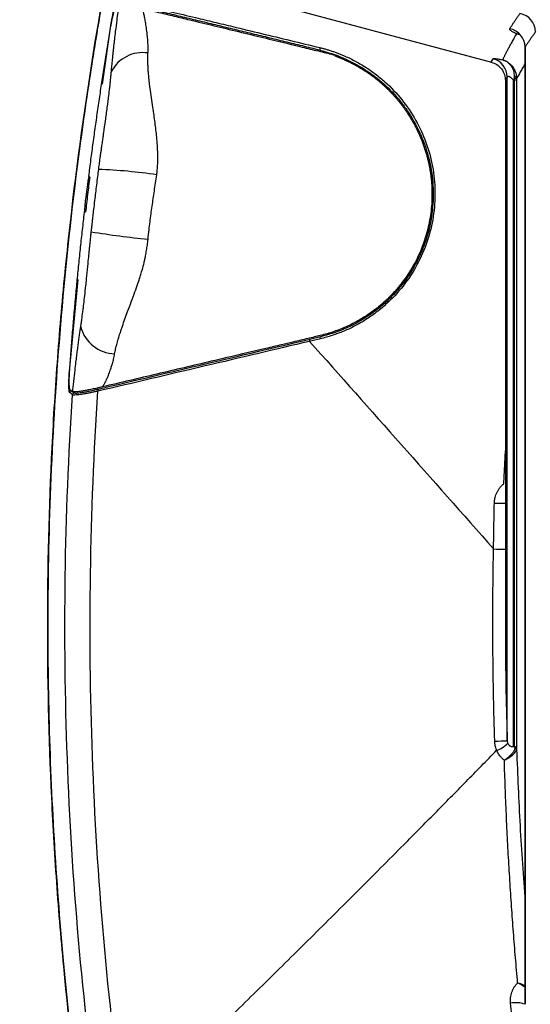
# Model space of a CAD drawing. Header units: millimetres. Extents: x 25 to 1092, y 25 to 838.
# Tile 4 of 50: x 132 to 189, y 260 to 369. Entities that reach past the tile are written whole.
import ezdxf

# ---------------------------------------------------------------- set-up
doc = ezdxf.new("R2010")
doc.units = ezdxf.units.MM
doc.header["$LTSCALE"] = 4
doc.layers.add('DIMENSIONS', color=140, linetype='Continuous', lineweight=25)
doc.styles.add('SLDTEXTSTYLE0', font='TXT', dxfattribs={"width": 0.7})
doc.dimstyles.new('SLDDIMSTYLE0', dxfattribs={"dimtxt": 8.632031, "dimasz": 13.208, "dimexe": 0, "dimexo": 0.0625, "dimgap": 2.158008, "dimtad": 0, "dimtih": 1, "dimtoh": 1, "dimrnd": 1e-09, "dimzin": 12, "dimdsep": 46, "dimtxsty": 'SLDTEXTSTYLE0', "dimsah": 1, "dimcen": 0.09, "dimadec": 0, "dimazin": 3, "dimtfac": 1, "dimtofl": 0, "dimtmove": 0, "dimatfit": 3, "dimfxl": 0, "dimfrac": 2, "dimtolj": 1, "dimtzin": 12, "dimarcsym": 0})

# ---------------------------------------------------------------- blocks, each defined once
blk = doc.blocks.new('_D')
at = {"layer": 'DIMENSIONS'}
for p, q in [((228.25, 452.15), (89, 452.15)), ((101.7, 452.15), (101.7, 348.58)), ((88.87, 332.93), (85.97, 332.93)), ((85.97, 332.93), (85.97, 319.21)), ((114.52, 332.93), (117.42, 332.93)), ((117.42, 332.93), (117.42, 319.21)), ((85.97, 319.21), (88.87, 319.21)), ((117.42, 319.21), (114.52, 319.21)), ((101.7, 204.29), (101.7, 317.28)), ((228.39, 204.29), (89, 204.29))]:
    blk.add_line(p, q, dxfattribs=at)
for points in [[(101.7, 452.15), (99.66, 438.95), (103.73, 438.95)], [(101.7, 204.29), (103.73, 217.5), (99.66, 217.5)]]:
    blk.add_solid(points, dxfattribs=at)
at = {"layer": 'DIMENSIONS', "char_height": 8.467, "attachment_point": 1, "style": 'SLDTEXTSTYLE0'}
for s, insert in [('247.9', (85.28, 345.77)), ('9.76', (88.87, 330.12))]:
    blk.add_mtext(s, dxfattribs=dict(at, insert=insert))

msp = doc.modelspace()

# ---------------------------------------------------------------- linework, layer by layer
for p, q in [((154.882, 372.411), (184.469, 364.484)), ((141.511, 362.053), (142.486, 368.794)), ((187.28, 367.634), (187.72, 367.497)), ((188.179, 366.235), (188.184, 366.1)), ((188.179, 365.99), (188.179, 260.519)), ((188.183, 260.439), (188.183, 366.168)), ((188.183, 366.168), (188.198, 366.033)), ((184.454, 364.501), (184.643, 364.871)), ((186.005, 362.452), (186.005, 302.642)), ((186.216, 289.51), (186.216, 362.849)), ((186.915, 288.905), (186.915, 362.52)), ((187.006, 362.497), (186.915, 362.52)), ((187.006, 288.908), (187.006, 362.497)), ((187.246, 362.476), (187.246, 288.678)), ((140.114, 351.799), (140.014, 351.879)), ((137.869, 330.326), (138.84, 340.502)), ((137.932, 328.337), (138.232, 328.091)), ((138.387, 327.984), (138.265, 328.084)), ((185.843, 317.949), (186.005, 321.571)), ((186.915, 288.905), (187.006, 288.908))]:
    msp.add_line(p, q)
at = {"flags": 128}
for points in [[(139.65, 347.956), (139.592, 347.932), (139.534, 347.907)], [(138.203, 327.76), (138.047, 327.888), (137.891, 328.016)]]:
    msp.add_lwpolyline(points, dxfattribs=at)
for centre, radius, start, end in [((187.215, 367.785), 2.13, 1.81506, 78.99611), ((186.064, 366.114), 2.12, 1.44894, 78.11731), ((145.954, 361.655), 3.896, 81.28481, 152.30269), ((165.9, 365.937), 0.396, 156.5016, 198.80933), ((184.114, 362.837), 2.102, 0.31774, 75.42804), ((271.141, 340.76), 86.991, 165.26613, 165.5139), ((187.063, 361.778), 0.722, 75.3022, 94.50857), ((187.079, 362.611), 0.281, 55.55941, 104.13317), ((187.064, 362.303), 0.389, 62.02225, 97.65511), ((138.618, 291.602), 61.101, 81.63228, 87.67111), ((156.486, 444.961), 100.516, 260.727, 264.32776), ((142.997, 336.289), 4.011, 194.77968, 268.11355), ((164.629, 333.753), 0.266, 148.76899, 201.04494), ((165.838, 334.04), 0.268, 149.50302, 200.98321), ((138.141, 327.998), 0.251, 105.34118, 175.92207), ((138.454, 327.742), 0.251, 105.34143, 175.95564), ((141.263, 328.246), 0.267, 148.67789, 201.14669), ((185.782, 348.784), 33.002, 268.28574, 270.38639), ((191.056, 633.748), 323.081, 268.8732, 269.10411), ((191.223, 99.202), 190.374, 91.50706, 91.92278), ((184.131, 291.297), 2.951, 288.0651, 316.40969), ((186.811, 288.587), 0.335, 51.59046, 71.79538), ((187.007, 288.669), 0.239, 2.16055, 90.16309), ((187.011, 288.613), 0.236, 2.86207, 88.17326), ((187.015, 288.576), 0.233, 3.20604, 85.91943), ((187.185, 257.725), 2.892, 69.82348, 102.12463)]:
    msp.add_arc(centre, radius, start, end)
for points, knots in [([(142.958, 225.137), (140.395, 238.211), (138.493, 251.37), (136.931, 267.924), (136.659, 271.24), (136.199, 277.883), (136.009, 281.209), (135.567, 291.18), (135.439, 297.828), (135.517, 311.124), (135.723, 317.771), (136.282, 327.741), (136.51, 331.065), (137.047, 337.698), (137.357, 341.009), (139.11, 357.536), (141.163, 370.669), (143.879, 383.713)], [0, 0, 0, 0, 0.25, 0.25, 0.3125, 0.3125, 0.375, 0.375, 0.5, 0.5, 0.625, 0.625, 0.6875, 0.6875, 0.75, 0.75, 1, 1, 1, 1]), ([(143.77, 383.123), (143.457, 381.593), (142.842, 378.58), (142.042, 374.312), (141.375, 370.566), (140.857, 367.499), (140.043, 362.467), (138.596, 352.557), (136.992, 338.141), (135.853, 321.628), (135.413, 306.522), (135.528, 292.217), (136.095, 278.724), (136.926, 267.771), (137.766, 259.389), (138.416, 253.735), (138.985, 249.318), (139.462, 245.874), (139.879, 243.006), (140.42, 239.475), (141.106, 235.28), (141.918, 230.622), (142.541, 227.369), (142.855, 225.73)], [0, 0, 0, 0, 0.0295572, 0.058229, 0.0822396, 0.1015968, 0.1171319, 0.1787677, 0.2912302, 0.3917105, 0.4921326, 0.577332, 0.6625622, 0.7478083, 0.7852991, 0.8220866, 0.8555838, 0.869633, 0.8879138, 0.9104645, 0.9372897, 0.9683971, 1, 1, 1, 1]), ([(142.486, 368.794), (142.494, 368.84), (142.51, 368.932), (142.534, 369.068), (142.559, 369.203), (142.584, 369.336), (142.61, 369.467), (142.653, 369.681), (142.716, 369.967), (142.794, 370.291), (142.869, 370.562), (142.929, 370.747), (142.976, 370.864), (143.012, 370.934), (143.032, 370.953), (143.042, 370.962)], [0, 0, 0, 0, 0.0420067, 0.0836743, 0.1251622, 0.1666319, 0.208245, 0.2501615, 0.375028, 0.4998776, 0.6246397, 0.7495311, 0.8331505, 0.9162053, 1, 1, 1, 1]), ([(142.505, 363.466), (142.514, 363.57), (142.532, 363.781), (142.563, 364.107), (142.595, 364.446), (142.631, 364.799), (142.67, 365.183), (142.714, 365.601), (142.765, 366.065), (142.818, 366.536), (142.888, 367.143), (142.992, 368.01), (143.147, 369.28), (143.273, 370.264), (143.345, 370.823)], [0, 0, 0, 0, 0.0459695, 0.0931895, 0.1416796, 0.1914575, 0.2425399, 0.3023263, 0.3648062, 0.4324007, 0.4942592, 0.6093497, 0.7779336, 1, 1, 1, 1]), ([(142.457, 368.485), (142.465, 368.532), (142.481, 368.626), (142.506, 368.765), (142.532, 368.902), (142.558, 369.036), (142.583, 369.165), (142.609, 369.291), (142.635, 369.412), (142.66, 369.529), (142.685, 369.64), (142.71, 369.746), (142.734, 369.846), (142.766, 369.973), (142.805, 370.119), (142.85, 370.272), (142.894, 370.402), (142.934, 370.502), (142.97, 370.575), (142.99, 370.593), (142.999, 370.603)], [0, 0, 0, 0, 0.044048, 0.0876605, 0.1308395, 0.1735871, 0.2159054, 0.2577967, 0.2992631, 0.340307, 0.3809307, 0.4211369, 0.4609279, 0.5003065, 0.5797782, 0.6607486, 0.7432376, 0.827264, 0.9128459, 1, 1, 1, 1]), ([(145.96, 370.411), (146.546, 370.271), (147.705, 369.994), (149.429, 369.581), (152.367, 368.876), (155.645, 368.086), (159.227, 367.219), (161.645, 366.632), (163.746, 366.12), (165.528, 365.685), (166.669, 365.404), (167.214, 365.27)], [0, 0, 0, 0, 0.0833141, 0.1649372, 0.2448713, 0.5000448, 0.6285456, 0.750078, 0.8404468, 0.9237515, 1, 1, 1, 1]), ([(146.544, 365.506), (146.548, 365.595), (146.557, 365.797), (146.558, 366.112), (146.55, 366.437), (146.53, 366.844), (146.485, 367.401), (146.404, 368.081), (146.299, 368.753), (146.199, 369.318), (146.108, 369.778), (146.033, 370.136), (145.982, 370.338), (145.961, 370.423)], [0, 0, 0, 0, 0.0526451, 0.1200718, 0.1881886, 0.2474372, 0.3647178, 0.5244722, 0.6611685, 0.7774276, 0.8726914, 0.9468652, 1, 1, 1, 1]), ([(146.321, 370.718), (146.827, 370.598), (147.737, 370.38), (149.558, 369.946), (151.556, 369.468), (153.838, 368.921), (156.264, 368.338), (159.078, 367.66), (162.291, 366.883), (164.45, 366.359), (165.537, 366.095)], [0, 0, 0, 0, 0.07947821, 0.14291213, 0.28566609, 0.39246769, 0.50000053, 0.66464311, 0.83129819, 1, 1, 1, 1]), ([(165.525, 365.81), (164.883, 365.967), (163.598, 366.28), (161.672, 366.748), (159.748, 367.215), (157.826, 367.681), (155.905, 368.145), (153.986, 368.608), (152.068, 369.07), (150.152, 369.531), (148.238, 369.99), (146.963, 370.295), (146.326, 370.447)], [0, 0, 0, 0, 0.0998208, 0.1996752, 0.2995656, 0.3994942, 0.4994635, 0.5994757, 0.6995331, 0.7996381, 0.8997929, 1, 1, 1, 1]), ([(186.5, 368.188), (186.554, 368.274), (186.664, 368.447), (186.837, 368.715), (187.019, 368.992), (187.21, 369.278), (187.41, 369.572), (187.551, 369.774), (187.622, 369.876)], [0, 0, 0, 0, 0.1613572, 0.3247797, 0.4903144, 0.6580041, 0.8278876, 1, 1, 1, 1]), ([(140.014, 351.879), (140.092, 352.495), (140.249, 353.727), (140.495, 355.574), (140.749, 357.42), (141.012, 359.266), (141.283, 361.111), (141.563, 362.956), (141.852, 364.8), (142.149, 366.643), (142.354, 367.871), (142.457, 368.485)], [0, 0, 0, 0, 0.1109816, 0.2219899, 0.3330275, 0.4440966, 0.5551998, 0.6663393, 0.7775176, 0.888737, 1, 1, 1, 1]), ([(185.71, 364.749), (185.726, 364.782), (185.758, 364.847), (185.811, 364.954), (185.868, 365.07), (185.93, 365.193), (185.997, 365.325), (186.068, 365.464), (186.144, 365.612), (186.226, 365.768), (186.345, 365.993), (186.512, 366.302), (186.739, 366.711), (186.992, 367.153), (187.183, 367.473), (187.28, 367.634)], [0, 0, 0, 0, 0.0543649, 0.1088886, 0.1636206, 0.2186087, 0.2738984, 0.3295337, 0.3855565, 0.4420064, 0.4989215, 0.6205486, 0.7444361, 0.8708448, 1, 1, 1, 1]), ([(187.28, 367.634), (187.243, 367.648), (187.17, 367.677), (187.068, 367.72), (186.973, 367.763), (186.847, 367.823), (186.708, 367.899), (186.596, 367.978), (186.528, 368.044), (186.493, 368.097), (186.481, 368.145), (186.494, 368.174), (186.5, 368.188)], [0, 0, 0, 0, 0.0667497, 0.1334714, 0.2003664, 0.2676371, 0.4215538, 0.5755741, 0.6826669, 0.7885199, 0.8940042, 1, 1, 1, 1]), ([(187.28, 367.634), (187.306, 367.63), (187.409, 367.616), (187.508, 367.591), (187.582, 367.573)], [0, 0, 0, 0, 0.2521835, 1, 1, 1, 1]), ([(189.344, 367.852), (189.275, 367.756), (189.136, 367.563), (188.934, 367.277), (188.738, 366.994), (188.547, 366.714), (188.361, 366.438), (188.242, 366.258), (188.183, 366.168)], [0, 0, 0, 0, 0.1633917, 0.328099, 0.4941178, 0.6614438, 0.8300726, 1, 1, 1, 1]), ([(147.51, 352.053), (147.522, 352.143), (147.56, 352.418), (147.599, 352.859), (147.625, 353.357), (147.638, 354.013), (147.62, 354.817), (147.539, 356.023), (147.383, 357.426), (147.138, 359.193), (146.882, 360.885), (146.719, 362.087), (146.639, 362.831), (146.601, 363.238), (146.568, 363.694), (146.544, 364.115), (146.529, 364.566), (146.526, 365.043), (146.538, 365.353), (146.544, 365.506)], [0, 0, 0, 0, 0.018659, 0.0568836, 0.0909817, 0.1210002, 0.1916908, 0.2565284, 0.371334, 0.4876184, 0.6381025, 0.7483516, 0.7658508, 0.8145078, 0.846498, 0.8777692, 0.9193233, 0.9601393, 1, 1, 1, 1]), ([(165.525, 365.81), (166.405, 365.596), (167.254, 365.312), (168.892, 364.613), (169.68, 364.199), (170.817, 363.476), (171.187, 363.219), (171.898, 362.68), (172.242, 362.397), (173.234, 361.509), (173.847, 360.866), (174.69, 359.821), (174.959, 359.458), (175.463, 358.716), (175.698, 358.337), (176.357, 357.173), (176.732, 356.363), (177.197, 355.096), (177.335, 354.663), (177.577, 353.787), (177.678, 353.345), (177.928, 352.013), (178.021, 351.113), (178.046, 349.746), (178.035, 349.287), (177.974, 348.363), (177.923, 347.904), (177.715, 346.539), (177.5, 345.646), (177.062, 344.332), (176.896, 343.898), (176.524, 343.038), (176.32, 342.619), (175.66, 341.396), (175.154, 340.625), (174.298, 339.536), (173.994, 339.182), (173.361, 338.507), (173.032, 338.186), (172.014, 337.27), (171.29, 336.723), (170.139, 335.996), (169.744, 335.77), (168.946, 335.355), (168.542, 335.166), (167.312, 334.652), (166.471, 334.379), (165.608, 334.176)], [0, 0, 0, 0, 0.0625, 0.0625, 0.125, 0.125, 0.15625, 0.15625, 0.1875, 0.1875, 0.25, 0.25, 0.28125, 0.28125, 0.3125, 0.3125, 0.375, 0.375, 0.40625, 0.40625, 0.4375, 0.4375, 0.5, 0.5, 0.53125, 0.53125, 0.5625, 0.5625, 0.625, 0.625, 0.65625, 0.65625, 0.6875, 0.6875, 0.75, 0.75, 0.78125, 0.78125, 0.8125, 0.8125, 0.875, 0.875, 0.90625, 0.90625, 0.9375, 0.9375, 1, 1, 1, 1]), ([(165.537, 366.095), (165.663, 366.064), (165.915, 366.001), (166.29, 365.895), (166.663, 365.781), (167.033, 365.658), (167.401, 365.526), (167.766, 365.386), (168.425, 365.114), (169.363, 364.668), (170.54, 363.985), (171.659, 363.207), (173.058, 362.055), (174.624, 360.404), (176.155, 358.147), (177.304, 355.654), (178.031, 352.996), (178.31, 350.225), (178.12, 347.429), (177.453, 344.679), (176.323, 342.078), (174.763, 339.707), (173.158, 337.997), (171.726, 336.815), (170.591, 336.029), (169.398, 335.343), (168.368, 334.86), (167.526, 334.527), (166.889, 334.305), (166.243, 334.108), (165.807, 333.999), (165.589, 333.944)], [0, 0, 0, 0, 0.008913, 0.0178256, 0.0267421, 0.0356669, 0.0446041, 0.0535581, 0.0625332, 0.0936791, 0.1249454, 0.1561889, 0.1875707, 0.2498694, 0.3125038, 0.3747133, 0.4373848, 0.4995332, 0.5622142, 0.6243871, 0.6870851, 0.7493692, 0.8120933, 0.8432214, 0.8745859, 0.9058243, 0.9373404, 0.9529216, 0.9685427, 0.9842276, 1, 1, 1, 1]), ([(167.184, 365.179), (167.31, 365.132), (167.56, 365.04), (167.93, 364.89), (168.293, 364.733), (168.648, 364.569), (168.996, 364.398), (169.336, 364.22), (169.669, 364.037), (169.995, 363.847), (170.312, 363.652), (170.622, 363.451), (170.925, 363.246), (171.219, 363.036), (171.506, 362.822), (171.785, 362.604), (172.057, 362.382), (172.321, 362.157), (172.577, 361.929), (172.825, 361.698), (173.066, 361.464), (173.3, 361.229), (173.526, 360.991), (173.745, 360.752), (173.956, 360.511), (174.16, 360.269), (174.357, 360.026), (174.548, 359.783), (174.731, 359.538), (174.907, 359.294), (175.077, 359.05), (175.24, 358.806), (175.396, 358.562), (175.547, 358.318), (175.691, 358.076), (175.829, 357.834), (175.961, 357.593), (176.087, 357.354), (176.207, 357.116), (176.322, 356.88), (176.432, 356.645), (176.536, 356.412), (176.635, 356.181), (176.729, 355.953), (176.818, 355.726), (176.903, 355.502), (176.982, 355.28), (177.058, 355.061), (177.129, 354.845), (177.196, 354.631), (177.259, 354.42), (177.318, 354.212), (177.373, 354.008), (177.424, 353.806), (177.473, 353.607), (177.517, 353.412), (177.559, 353.22), (177.597, 353.032), (177.633, 352.847), (177.666, 352.665), (177.696, 352.487), (177.723, 352.312), (177.748, 352.141), (177.771, 351.974), (177.791, 351.811), (177.81, 351.651), (177.826, 351.495), (177.84, 351.343), (177.853, 351.195), (177.864, 351.05), (177.874, 350.91), (177.882, 350.773), (177.888, 350.64), (177.894, 350.511), (177.898, 350.386), (177.901, 350.265), (177.909, 349.837), (177.896, 349.101), (177.81, 348.065), (177.659, 347.047), (177.447, 346.053), (177.175, 345.084), (176.848, 344.146), (176.469, 343.24), (176.04, 342.37), (175.566, 341.538), (175.05, 340.746), (174.57, 340.095), (174.139, 339.565), (173.766, 339.138), (173.367, 338.713), (172.941, 338.292), (172.486, 337.875), (172.003, 337.466), (171.49, 337.066), (170.949, 336.678), (170.377, 336.304), (169.777, 335.946), (169.146, 335.607), (168.487, 335.29), (167.799, 334.997), (167.083, 334.732), (166.34, 334.493), (165.832, 334.364), (165.575, 334.299)], [0, 0, 0, 0, 0.0098922, 0.0196931, 0.0294025, 0.0390202, 0.0485461, 0.05798, 0.0673218, 0.0765713, 0.0857283, 0.0947927, 0.1037642, 0.1126429, 0.1214285, 0.1301209, 0.1387198, 0.1472253, 0.1556371, 0.1639551, 0.1721791, 0.1803091, 0.1883448, 0.1962862, 0.2041331, 0.2118854, 0.219543, 0.2271057, 0.2345734, 0.241946, 0.2492234, 0.2564054, 0.263492, 0.2704829, 0.2773782, 0.2841777, 0.2908813, 0.2974889, 0.3040003, 0.3104156, 0.3167345, 0.322957, 0.329083, 0.3351124, 0.3410451, 0.346881, 0.3526201, 0.3582622, 0.3638072, 0.3692552, 0.3746059, 0.3798594, 0.3850155, 0.3900743, 0.3950355, 0.3998993, 0.4046654, 0.4093338, 0.4139046, 0.4183775, 0.4227526, 0.4270299, 0.4312092, 0.4352906, 0.439274, 0.4431593, 0.4469466, 0.4506358, 0.4542269, 0.4577198, 0.4611146, 0.4644113, 0.4676098, 0.4707101, 0.4737123, 0.4766164, 0.4794224, 0.5045575, 0.5293487, 0.5538037, 0.5779308, 0.6017387, 0.625237, 0.6484355, 0.671345, 0.6939766, 0.7163422, 0.7384544, 0.7515125, 0.7649996, 0.778919, 0.7932734, 0.8080652, 0.8232965, 0.8389689, 0.8550837, 0.8716419, 0.8886443, 0.9060914, 0.9239835, 0.9423207, 0.9611027, 0.9803293, 1, 1, 1, 1]), ([(184.449, 364.489), (184.658, 364.412), (185.09, 364.252), (185.599, 363.761), (185.942, 363.142), (185.984, 362.684), (186.005, 362.461)], [0, 0, 0, 0, 0.2433158, 0.4999603, 0.7566255, 1, 1, 1, 1]), ([(184.643, 364.871), (184.645, 364.874), (184.65, 364.879), (184.667, 364.885), (184.693, 364.889), (184.738, 364.891), (184.813, 364.889), (184.937, 364.878), (185.089, 364.858), (185.27, 364.83), (185.475, 364.794), (185.631, 364.764), (185.71, 364.749)], [0, 0, 0, 0, 0.0627973, 0.1254494, 0.1881294, 0.2510099, 0.3759729, 0.5004172, 0.6257274, 0.7497783, 0.8740428, 1, 1, 1, 1]), ([(185.71, 364.749), (185.756, 364.735), (185.847, 364.706), (185.979, 364.651), (186.107, 364.588), (186.23, 364.517), (186.348, 364.437), (186.461, 364.349), (186.568, 364.253), (186.668, 364.151), (186.851, 363.938), (187.045, 363.622), (187.178, 363.234), (187.224, 362.985), (187.235, 362.872), (187.238, 362.843)], [0, 0, 0, 0, 0.056287, 0.1121587, 0.1678246, 0.2234848, 0.279332, 0.335444, 0.3916884, 0.4479123, 0.5039632, 0.7193588, 0.8748907, 0.9685513, 1, 1, 1, 1]), ([(187.01, 362.884), (187.012, 363.11), (186.984, 363.322), (186.868, 363.719), (186.782, 363.899), (186.553, 364.224), (186.411, 364.368), (186.087, 364.6), (185.907, 364.689), (185.71, 364.749)], [0, 0, 0, 0, 0.25, 0.25, 0.5, 0.5, 0.75, 0.75, 1, 1, 1, 1]), ([(188.179, 364.333), (188.119, 364.229), (188.009, 364.04), (187.871, 363.796), (187.743, 363.567), (187.613, 363.332), (187.489, 363.102), (187.385, 362.909), (187.307, 362.762), (187.265, 362.682), (187.246, 362.646)], [0, 0, 0, 0, 0.1434588, 0.2622697, 0.3659176, 0.5042887, 0.6614081, 0.7927435, 0.9055958, 1, 1, 1, 1]), ([(141.101, 352.653), (141.113, 352.742), (141.136, 352.93), (141.175, 353.228), (141.219, 353.557), (141.268, 353.916), (141.322, 354.305), (141.381, 354.725), (141.45, 355.205), (141.524, 355.717), (141.598, 356.234), (141.706, 356.988), (141.86, 358.073), (142.05, 359.462), (142.197, 360.597), (142.293, 361.402), (142.354, 361.938), (142.41, 362.462), (142.461, 362.976), (142.49, 363.301), (142.505, 363.466)], [0, 0, 0, 0, 0.023858, 0.0504466, 0.0797835, 0.1118818, 0.1467513, 0.1843992, 0.2248314, 0.2760257, 0.3224257, 0.3640473, 0.4786788, 0.6128781, 0.7364184, 0.7877262, 0.8394278, 0.8918405, 0.9452688, 1, 1, 1, 1]), ([(186.216, 362.849), (186.17, 362.762), (186.081, 362.598), (186.023, 362.49), (185.998, 362.445), (186.005, 362.462), (186.006, 362.463)], [0, 0, 0, 0, 0.3608782, 0.6905809, 0.989277, 1, 1, 1, 1]), ([(186.915, 362.52), (186.888, 362.546), (186.837, 362.597), (186.758, 362.667), (186.683, 362.729), (186.612, 362.783), (186.546, 362.829), (186.486, 362.866), (186.416, 362.903), (186.34, 362.93), (186.272, 362.933), (186.227, 362.907), (186.219, 362.869), (186.216, 362.849)], [0, 0, 0, 0, 0.0928329, 0.1796853, 0.260808, 0.3365111, 0.407178, 0.4732798, 0.535391, 0.6477192, 0.759145, 0.8749988, 1, 1, 1, 1]), ([(187.01, 362.884), (187.011, 362.851), (187.014, 362.787), (187.013, 362.721), (187.012, 362.688)], [0, 0, 0, 0, 0.5041552, 1, 1, 1, 1]), ([(187.246, 362.646), (187.246, 362.618), (187.246, 362.562), (187.246, 362.504), (187.246, 362.476)], [0, 0, 0, 0, 0.4998749, 1, 1, 1, 1]), ([(140.289, 345.758), (140.301, 345.861), (140.327, 346.093), (140.37, 346.483), (140.423, 346.956), (140.489, 347.541), (140.576, 348.301), (140.676, 349.163), (140.784, 350.069), (140.891, 350.957), (140.997, 351.818), (141.069, 352.392), (141.101, 352.653)], [0, 0, 0, 0, 0.0446254, 0.101166, 0.1696242, 0.2500001, 0.3556673, 0.5000001, 0.6250008, 0.7499978, 0.8864534, 1, 1, 1, 1]), ([(139.548, 347.913), (139.597, 348.481), (139.709, 349.803), (139.917, 351.114), (140.036, 351.861)], [0, 0, 0, 0, 0.4299705, 1, 1, 1, 1]), ([(140.114, 351.799), (140.034, 351.159), (139.875, 349.878), (139.725, 348.597), (139.65, 347.956)], [0, 0, 0, 0, 0.49998807, 1, 1, 1, 1]), ([(146.551, 344.937), (146.589, 345.313), (146.626, 345.651), (146.699, 346.283), (146.736, 346.573), (146.848, 347.446), (146.924, 348.019), (147.043, 348.866), (147.083, 349.146), (147.164, 349.703), (147.206, 349.984), (147.333, 350.844), (147.421, 351.436), (147.51, 352.053)], [0, 0, 0, 0, 0.125, 0.125, 0.25, 0.25, 0.5, 0.5, 0.625, 0.625, 0.75, 0.75, 1, 1, 1, 1]), ([(137.912, 330.595), (137.959, 331.237), (138.053, 332.522), (138.206, 334.447), (138.368, 336.372), (138.539, 338.296), (138.719, 340.22), (138.908, 342.143), (139.107, 344.065), (139.315, 345.986), (139.461, 347.267), (139.534, 347.907)], [0, 0, 0, 0, 0.111087, 0.222174, 0.3332636, 0.4443583, 0.5554608, 0.6665736, 0.7776993, 0.8888406, 1, 1, 1, 1]), ([(139.118, 335.266), (139.13, 335.346), (139.154, 335.505), (139.19, 335.748), (139.226, 335.993), (139.261, 336.24), (139.295, 336.489), (139.328, 336.74), (139.361, 336.993), (139.394, 337.248), (139.426, 337.504), (139.485, 337.99), (139.572, 338.751), (139.658, 339.558), (139.721, 340.158), (139.767, 340.61), (139.823, 341.169), (139.889, 341.838), (139.963, 342.585), (140.037, 343.345), (140.112, 344.089), (140.177, 344.726), (140.235, 345.272), (140.272, 345.606), (140.289, 345.758)], [0, 0, 0, 0, 0.027892, 0.0553608, 0.0824337, 0.1091395, 0.1355078, 0.1615698, 0.1873575, 0.2129042, 0.2382438, 0.2634113, 0.3547617, 0.4538623, 0.4872991, 0.5201357, 0.5782266, 0.6408403, 0.7037766, 0.7832146, 0.8499297, 0.9082867, 0.9583019, 1, 1, 1, 1]), ([(142.865, 332.28), (142.881, 332.373), (142.913, 332.554), (142.97, 332.818), (143.03, 333.068), (143.097, 333.329), (143.174, 333.609), (143.297, 334.029), (143.436, 334.472), (143.592, 334.943), (143.766, 335.46), (144.001, 336.13), (144.326, 337.031), (144.699, 338.025), (145.083, 339.061), (145.41, 339.988), (145.656, 340.72), (145.88, 341.43), (146.05, 342.055), (146.188, 342.648), (146.291, 343.142), (146.389, 343.685), (146.481, 344.301), (146.528, 344.722), (146.551, 344.937)], [0, 0, 0, 0, 0.0250337, 0.0487681, 0.0713378, 0.0928399, 0.1194886, 0.1466517, 0.2053934, 0.2366298, 0.2691149, 0.3378409, 0.4048399, 0.4904196, 0.5772282, 0.6482499, 0.7034548, 0.742829, 0.8065644, 0.8401291, 0.8705685, 0.9120971, 0.9550991, 1, 1, 1, 1]), ([(138.232, 328.091), (138.254, 328.289), (138.297, 328.687), (138.355, 329.215), (138.411, 329.723), (138.482, 330.346), (138.566, 331.078), (138.658, 331.855), (138.742, 332.53), (138.822, 333.162), (138.9, 333.751), (138.975, 334.296), (139.048, 334.8), (139.095, 335.114), (139.118, 335.266)], [0, 0, 0, 0, 0.0802923, 0.1606719, 0.213464, 0.2858415, 0.4129725, 0.5106193, 0.6038085, 0.6922564, 0.7760227, 0.8551776, 0.929804, 1, 1, 1, 1]), ([(141.035, 328.385), (144.988, 329.316), (152.775, 331.15), (160.566, 332.987), (164.402, 333.891)], [0, 0, 0, 0, 0.5076657, 1, 1, 1, 1]), ([(165.575, 334.299), (165.355, 334.246), (164.894, 334.136), (164.171, 333.965), (163.384, 333.778), (162.419, 333.55), (161.133, 333.246), (159.28, 332.809), (156.692, 332.199), (152.686, 331.255), (147.53, 330.04), (143.528, 329.099), (141.527, 328.628)], [0, 0, 0, 0, 0.0271736, 0.0570643, 0.0896737, 0.1250027, 0.1771306, 0.2500006, 0.3562759, 0.4999997, 0.7499988, 1, 1, 1, 1]), ([(164.402, 333.891), (164.603, 333.938), (165.004, 334.033), (165.407, 334.128), (165.608, 334.176)], [0, 0, 0, 0, 0.5001336, 1, 1, 1, 1]), ([(164.381, 333.658), (160.538, 332.751), (152.747, 330.914), (144.96, 329.08), (141.014, 328.15)], [0, 0, 0, 0, 0.4933005, 1, 1, 1, 1]), ([(141.528, 328.614), (141.547, 328.642), (141.59, 328.706), (141.655, 328.818), (141.732, 328.958), (141.819, 329.127), (141.916, 329.325), (142.04, 329.594), (142.202, 329.978), (142.361, 330.398), (142.507, 330.828), (142.632, 331.238), (142.761, 331.729), (142.829, 332.088), (142.865, 332.28)], [0, 0, 0, 0, 0.0251043, 0.0579135, 0.098459, 0.1467869, 0.2029193, 0.2668461, 0.3734581, 0.5221882, 0.6118047, 0.7216946, 0.8513323, 1, 1, 1, 1]), ([(137.932, 328.337), (137.928, 328.341), (137.92, 328.35), (137.909, 328.377), (137.899, 328.413), (137.89, 328.46), (137.882, 328.517), (137.874, 328.584), (137.868, 328.662), (137.863, 328.749), (137.858, 328.845), (137.855, 328.951), (137.853, 329.125), (137.855, 329.394), (137.864, 329.724), (137.877, 330.03), (137.892, 330.303), (137.905, 330.495), (137.912, 330.595)], [0, 0, 0, 0, 0.04454968, 0.08921321, 0.13401659, 0.17898556, 0.2241456, 0.26952185, 0.3151391, 0.36102176, 0.40719379, 0.45367874, 0.50049966, 0.62128531, 0.75005744, 0.82659925, 0.90990488, 1, 1, 1, 1]), ([(137.891, 328.016), (137.887, 328.02), (137.879, 328.028), (137.868, 328.052), (137.859, 328.085), (137.849, 328.127), (137.841, 328.178), (137.829, 328.278), (137.816, 328.456), (137.809, 328.751), (137.811, 329.099), (137.82, 329.443), (137.834, 329.761), (137.849, 330.041), (137.862, 330.231), (137.869, 330.326)], [0, 0, 0, 0, 0.0420073, 0.0836394, 0.1250828, 0.1665265, 0.2081596, 0.2501688, 0.3744492, 0.4997718, 0.6238365, 0.7493691, 0.8325956, 0.9157595, 1, 1, 1, 1]), ([(141.527, 328.628), (141.46, 328.612), (141.327, 328.581), (141.134, 328.537), (140.909, 328.486), (140.651, 328.43), (140.276, 328.352), (139.837, 328.265), (139.36, 328.179), (138.943, 328.114), (138.651, 328.079), (138.463, 328.066), (138.35, 328.065), (138.269, 328.072), (138.244, 328.084), (138.232, 328.091)], [0, 0, 0, 0, 0.041269, 0.0816019, 0.121069, 0.1845986, 0.2506808, 0.3758798, 0.49962, 0.6272564, 0.74933, 0.8157764, 0.8792887, 0.9404714, 1, 1, 1, 1]), ([(141.13, 247.637), (139.305, 260.851), (138.135, 274.2), (137.395, 294.282), (137.318, 300.985), (137.506, 314.384), (137.771, 321.08), (138.203, 327.76)], [0, 0, 0, 0, 0.5, 0.5, 0.75, 0.75, 1, 1, 1, 1]), ([(141.014, 328.15), (140.947, 328.135), (140.814, 328.107), (140.623, 328.066), (140.441, 328.029), (140.269, 327.994), (140.108, 327.963), (139.836, 327.911), (139.479, 327.847), (139.069, 327.784), (138.731, 327.743), (138.495, 327.726), (138.344, 327.726), (138.248, 327.736), (138.218, 327.752), (138.203, 327.76)], [0, 0, 0, 0, 0.0450333, 0.088815, 0.13125, 0.1722517, 0.2117419, 0.2496516, 0.3774722, 0.4992722, 0.6254636, 0.7491056, 0.8324707, 0.9162243, 1, 1, 1, 1]), ([(138.387, 327.984), (138.393, 327.98), (138.406, 327.972), (138.436, 327.963), (138.475, 327.956), (138.523, 327.952), (138.581, 327.951), (138.691, 327.954), (138.886, 327.969), (139.207, 328.012), (139.593, 328.077), (139.983, 328.153), (140.352, 328.23), (140.685, 328.303), (140.918, 328.357), (141.035, 328.385)], [0, 0, 0, 0, 0.0419409, 0.0836891, 0.1253528, 0.1670406, 0.2088612, 0.2509221, 0.3752868, 0.5007638, 0.6248219, 0.7503967, 0.8331344, 0.9160971, 1, 1, 1, 1]), ([(143.923, 247.729), (142.075, 261.034), (140.902, 274.414), (139.923, 301.318), (140.127, 314.746), (141.014, 328.15)], [0, 0, 0, 0, 0.5, 0.5, 1, 1, 1, 1]), ([(184.795, 315.797), (184.797, 315.849), (184.801, 315.952), (184.818, 316.106), (184.843, 316.259), (184.887, 316.462), (184.963, 316.71), (185.085, 316.995), (185.236, 317.265), (185.415, 317.516), (185.615, 317.748), (185.767, 317.882), (185.843, 317.949)], [0, 0, 0, 0, 0.0623341, 0.1246052, 0.1870219, 0.2497916, 0.374673, 0.5003516, 0.6245407, 0.7501924, 0.8751393, 1, 1, 1, 1]), ([(184.703, 310.73), (184.708, 311.155), (184.719, 312.004), (184.741, 313.274), (184.765, 314.538), (184.785, 315.378), (184.795, 315.797)], [0, 0, 0, 0, 0.2518632, 0.5024829, 0.7518611, 1, 1, 1, 1]), ([(184.835, 289.469), (184.815, 290.122), (184.775, 291.426), (184.727, 293.38), (184.687, 295.329), (184.657, 297.272), (184.636, 299.211), (184.624, 301.144), (184.622, 303.072), (184.629, 304.994), (184.644, 306.911), (184.668, 308.822), (184.691, 310.095), (184.703, 310.73)], [0, 0, 0, 0, 0.0921509, 0.1840678, 0.275744, 0.3671726, 0.4583471, 0.5492611, 0.6399101, 0.7303041, 0.8204484, 0.910346, 1, 1, 1, 1]), ([(186.014, 302.63), (186.012, 301.789), (186.006, 299.243), (186.066, 294.869), (186.165, 291.337), (186.216, 289.51)], [0, 0, 0, 0, 0.1922895, 0.5821935, 1, 1, 1, 1]), ([(185.046, 288.492), (185.026, 288.544), (184.984, 288.647), (184.935, 288.807), (184.894, 288.969), (184.864, 289.133), (184.843, 289.3), (184.838, 289.412), (184.835, 289.469)], [0, 0, 0, 0, 0.1674816, 0.3337302, 0.4994239, 0.6652468, 0.8318815, 1, 1, 1, 1]), ([(186.216, 289.51), (186.217, 289.489), (186.219, 289.446), (186.23, 289.383), (186.246, 289.321), (186.261, 289.282), (186.269, 289.263)], [0, 0, 0, 0, 0.2588614, 0.5089584, 0.7545123, 1, 1, 1, 1]), ([(186.269, 289.263), (186.276, 289.246), (186.292, 289.21), (186.321, 289.162), (186.355, 289.116), (186.393, 289.073), (186.436, 289.033), (186.482, 288.998), (186.551, 288.956), (186.649, 288.917), (186.778, 288.893), (186.868, 288.901), (186.915, 288.905)], [0, 0, 0, 0, 0.0531341, 0.1085001, 0.1667013, 0.2282598, 0.2936189, 0.3631504, 0.4371639, 0.5964831, 0.7838181, 1, 1, 1, 1]), ([(143.933, 247.728), (144.818, 248.577), (146.58, 250.267), (149.209, 252.804), (151.815, 255.329), (154.399, 257.843), (156.961, 260.347), (159.5, 262.839), (162.018, 265.32), (165.411, 268.678), (169.668, 272.918), (174.242, 277.511), (178.238, 281.55), (181.658, 285.026), (183.921, 287.34), (185.046, 288.492)], [0, 0, 0, 0, 0.0637246, 0.1270111, 0.1898593, 0.2522696, 0.3142423, 0.3757784, 0.4368792, 0.4975463, 0.6231974, 0.748093, 0.8329262, 0.916895, 1, 1, 1, 1]), ([(185.894, 287.399), (185.857, 287.428), (185.784, 287.484), (185.68, 287.575), (185.581, 287.672), (185.488, 287.774), (185.379, 287.906), (185.262, 288.072), (185.142, 288.276), (185.078, 288.42), (185.046, 288.492)], [0, 0, 0, 0, 0.1005114, 0.2003259, 0.2997341, 0.39903, 0.4985086, 0.666241, 0.8329135, 1, 1, 1, 1]), ([(187.031, 288.809), (187.034, 288.798), (187.039, 288.775), (187.042, 288.733), (187.04, 288.684), (187.028, 288.616), (186.995, 288.502), (186.918, 288.343), (186.785, 288.153), (186.618, 287.964), (186.433, 287.793), (186.25, 287.646), (186.079, 287.521), (185.956, 287.44), (185.894, 287.399)], [0, 0, 0, 0, 0.0371863, 0.0786722, 0.1244044, 0.1690893, 0.2497755, 0.3854006, 0.4997612, 0.6265893, 0.7488144, 0.8321477, 0.9160426, 1, 1, 1, 1]), ([(185.894, 287.399), (186.095, 287.502), (186.28, 287.607), (186.611, 287.822), (186.753, 287.929), (186.991, 288.142), (187.085, 288.246), (187.214, 288.438), (187.249, 288.526), (187.248, 288.589)], [0, 0, 0, 0, 0.25, 0.25, 0.5, 0.5, 0.75, 0.75, 1, 1, 1, 1]), ([(187.246, 288.678), (187.246, 288.672), (187.246, 288.659), (187.247, 288.636), (187.247, 288.625)], [0, 0, 0, 0, 0.5003479, 1, 1, 1, 1]), ([(187.247, 288.625), (187.247, 288.62), (187.247, 288.608), (187.247, 288.596), (187.248, 288.589)], [0, 0, 0, 0, 0.5016166, 1, 1, 1, 1]), ([(187.248, 288.589), (187.359, 285.778), (187.581, 280.154), (187.979, 274.557), (188.179, 271.757)], [0, 0, 0, 0, 0.4998395, 1, 1, 1, 1]), ([(187.363, 262.81), (187.322, 263.272), (187.239, 264.197), (187.122, 265.591), (187.008, 266.992), (186.898, 268.401), (186.793, 269.818), (186.692, 271.242), (186.595, 272.674), (186.503, 274.114), (186.416, 275.562), (186.333, 277.016), (186.255, 278.478), (186.182, 279.948), (186.114, 281.425), (186.051, 282.908), (185.993, 284.399), (185.94, 285.897), (185.909, 286.898), (185.894, 287.399)], [0, 0, 0, 0, 0.0567367, 0.1137331, 0.1709895, 0.2285063, 0.2862836, 0.3443218, 0.402621, 0.4611815, 0.5200034, 0.5790869, 0.638432, 0.6980389, 0.7579076, 0.818038, 0.8784303, 0.9390843, 1, 1, 1, 1]), ([(186.578, 260.552), (186.574, 260.603), (186.566, 260.706), (186.564, 260.86), (186.571, 261.016), (186.591, 261.223), (186.637, 261.479), (186.725, 261.776), (186.842, 262.06), (186.987, 262.328), (187.159, 262.581), (187.294, 262.734), (187.363, 262.81)], [0, 0, 0, 0, 0.06155929, 0.12344165, 0.18584238, 0.24895179, 0.37475009, 0.50025674, 0.6249706, 0.74895532, 0.87352975, 1, 1, 1, 1]), ([(188.179, 262.462), (188.124, 262.494), (187.896, 262.626), (187.593, 262.731), (187.363, 262.81)], [0, 0, 0, 0, 0.24382624, 1, 1, 1, 1]), ([(187.363, 262.81), (187.585, 262.71), (187.894, 262.571), (188.116, 262.399), (188.179, 262.35)], [0, 0, 0, 0, 0.7172845, 1, 1, 1, 1]), ([(187.654, 250.578), (187.605, 250.986), (187.508, 251.804), (187.365, 253.035), (187.226, 254.272), (187.09, 255.516), (186.956, 256.766), (186.827, 258.022), (186.7, 259.285), (186.619, 260.129), (186.578, 260.552)], [0, 0, 0, 0, 0.1234005, 0.2472571, 0.3715704, 0.4963408, 0.6215686, 0.7472542, 0.8733979, 1, 1, 1, 1])]:
    msp.add_open_spline(points, degree=3, knots=knots)
for points in [[(187.012, 362.688), (187.01, 362.624), (187.008, 362.56), (187.006, 362.497)], [(187.246, 362.646), (187.247, 362.712), (187.244, 362.778), (187.238, 362.843)], [(165.589, 333.944), (165.185, 333.848), (164.782, 333.753), (164.381, 333.658)], [(164.381, 333.658), (171.123, 326.086), (177.893, 318.451), (184.703, 310.73)], [(187.006, 288.908), (187.01, 288.897), (187.014, 288.877), (187.019, 288.849)], [(187.019, 288.849), (187.023, 288.837), (187.027, 288.824), (187.031, 288.809)]]:
    msp.add_open_spline(points, degree=3)

# ---------------------------------------------------------------- dimensions: what is measured, and where the dimension line sits
at = {"layer": 'DIMENSIONS'}
dim = msp.add_linear_dim(base=(101.695, 204.29), p1=(233.328, 452.154), p2=(233.472, 204.29), angle=90, dimstyle='SLDDIMSTYLE0', dxfattribs=at)
dim.commit()
dim.dimension.update_dxf_attribs({"geometry": '_D', "text_midpoint": (101.695, 332.927), "dimtype": 160})

doc.saveas('drawing.dxf')
